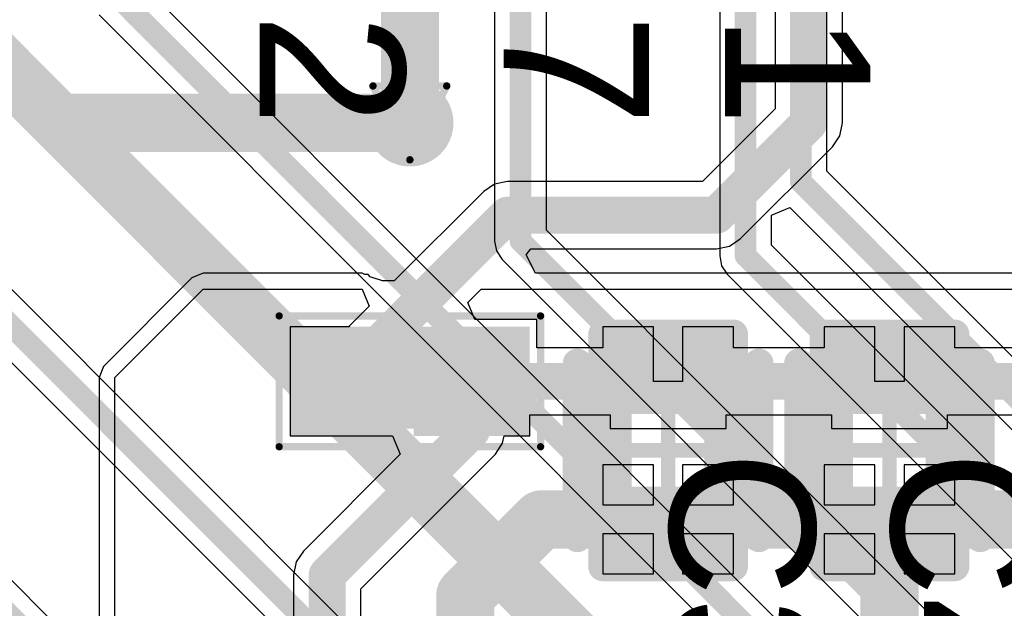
# Model space of a CAD drawing. Header units: millimetres. Extents: x 9.4 to 105.2, y 7.6 to 67.1.
# Tile 71 of 152: x 69.7 to 76.5, y 25.1 to 29.2. Entities that reach past the tile are written whole.
import ezdxf

# ---------------------------------------------------------------- set-up
doc = ezdxf.new("R2010")
doc.units = ezdxf.units.MM
for name, color, linetype in [('BottomLayer', 5, 'Continuous'), ('BottomSolder', 6, 'Continuous'), ('DrillDrawing', 1, 'Continuous'), ('Mechanical13', 56, 'Continuous'), ('Mechanical15', 56, 'Continuous'), ('Mechanical16', 56, 'Continuous'), ('Mechanical2', 216, 'Continuous'), ('Mechanical3', 76, 'Continuous'), ('Mechanical5', 56, 'Continuous'), ('TopLayer', 1, 'Continuous'), ('TopOverlay', 2, 'Continuous'), ('TopPaste', 8, 'Continuous'), ('TopSolder', 216, 'Continuous'), ('ViaHoleLayer', 16, 'Continuous')]:
    doc.layers.add(name, color=color, linetype=linetype)
doc.styles.add('Arial', font='arial.ttf', dxfattribs={"height": 0.2})

msp = doc.modelspace()

# ---------------------------------------------------------------- hatches: boundary and pattern name
at = {"layer": 'BottomLayer'}
h = msp.add_hatch(color=5, dxfattribs=at)
edge = h.paths.add_edge_path()
edge.add_arc((72.39, 28.448), 0.2, 0, 360)
at = {"layer": 'BottomSolder'}
h = msp.add_hatch(color=6, dxfattribs=at)
edge = h.paths.add_edge_path()
edge.add_arc((72.39, 28.448), 0.3, 0, 360)
at = {"layer": 'TopLayer'}
h = msp.add_hatch(color=1, dxfattribs=at)
edge = h.paths.add_edge_path()
edge.add_arc((72.39, 28.448), 0.2, 0, 360)
for points in [[(71.665, 26.395), (71.665, 26.945), (72.265, 26.945), (72.265, 26.395)], [(72.515, 26.395), (72.515, 26.945), (73.115, 26.945), (73.115, 26.395)], [(74.468, 26.895), (74.468, 26.445), (73.868, 26.445), (73.868, 26.895)], [(75.992, 26.895), (75.992, 26.445), (75.392, 26.445), (75.392, 26.895)], [(74.468, 25.945), (74.468, 25.495), (73.868, 25.495), (73.868, 25.945)], [(75.992, 25.945), (75.992, 25.495), (75.392, 25.495), (75.392, 25.945)]]:
    msp.add_hatch(color=1, dxfattribs=at).paths.add_polyline_path(points)
at = {"layer": 'TopPaste'}
for points in [[(71.715, 26.445), (71.715, 26.895), (72.215, 26.895), (72.215, 26.445)], [(72.565, 26.445), (72.565, 26.895), (73.065, 26.895), (73.065, 26.445)], [(74.468, 26.895), (74.468, 26.445), (73.868, 26.445), (73.868, 26.895)], [(75.992, 26.895), (75.992, 26.445), (75.392, 26.445), (75.392, 26.895)], [(74.468, 25.945), (74.468, 25.495), (73.868, 25.495), (73.868, 25.945)], [(75.992, 25.945), (75.992, 25.495), (75.392, 25.495), (75.392, 25.945)]]:
    msp.add_hatch(color=8, dxfattribs=at).paths.add_polyline_path(points)
at = {"layer": 'TopSolder'}
h = msp.add_hatch(color=216, dxfattribs=at)
edge = h.paths.add_edge_path()
edge.add_arc((72.39, 28.448), 0.3, 0, 360)
for points in [[(71.565, 26.295), (71.565, 27.045), (72.365, 27.045), (72.365, 26.295)], [(72.415, 26.295), (72.415, 27.045), (73.215, 27.045), (73.215, 26.295)], [(74.468, 26.895), (74.468, 26.445), (73.868, 26.445), (73.868, 26.895)], [(75.992, 26.895), (75.992, 26.445), (75.392, 26.445), (75.392, 26.895)], [(74.468, 25.945), (74.468, 25.495), (73.868, 25.495), (73.868, 25.945)], [(75.992, 25.945), (75.992, 25.495), (75.392, 25.495), (75.392, 25.945)]]:
    msp.add_hatch(color=216, dxfattribs=at).paths.add_polyline_path(points)
at = {"layer": 'ViaHoleLayer'}
h = msp.add_hatch(color=16, dxfattribs=at)
edge = h.paths.add_edge_path()
edge.add_arc((72.39, 28.448), 0.1, 0, 360)

# ---------------------------------------------------------------- linework, layer by layer
at = {"layer": 'BottomLayer'}
for p, q in [((73.3304, 27.7091), (73.3304, 35.5346)), ((75.2608, 28.1155), (75.2608, 34.2521)), ((76.5294, 20.4208), (66.3116, 30.6385)), ((72.9736, 30.5183), (72.9736, 27.6352)), ((66.0593, 30.3862), (76.2248, 20.2207)), ((80.187, 19.7604), (70.5026, 29.4447)), ((74.523, 29.451), (74.523, 27.5336)), ((70.2503, 29.1924), (79.8824, 19.5603)), ((83.6399, 19.7364), (75.2608, 28.1155)), ((74.8798, 27.8122), (75.0068, 27.8648)), ((75.0068, 27.8648), (83.345, 19.5267)), ((74.8798, 27.6075), (74.8798, 27.8122)), ((82.7509, 18.2886), (73.3304, 27.7091)), ((72.9736, 27.6352), (72.9872, 27.5669)), ((83.1519, 19.3354), (74.8798, 27.6075)), ((72.9872, 27.5669), (73.0258, 27.509)), ((74.523, 27.5336), (74.5366, 27.4653)), ((73.0258, 27.509), (82.5508, 17.984)), ((74.5366, 27.4653), (74.5752, 27.4074)), ((74.5752, 27.4074), (82.8996, 19.0831))]:
    msp.add_line(p, q, dxfattribs=at)
for points, const_width in [([(73.152, 27.6352), (73.152, 35.5346)], 0.15), ([(75.0824, 28.0416), (75.0824, 34.4618)], 0.15), ([(66.0146, 30.6832), (76.4032, 20.2946)], 0.15), ([(72.39, 28.448), (72.39, 30.099)], 0.4), ([(74.7014, 27.5336), (74.7014, 29.6926)], 0.15), ([(70.2056, 29.4894), (80.0608, 19.6342)], 0.15), ([(69.469, 28.956), (73.8942, 24.5308)], 0.4), ([(75.0824, 28.0416), (83.566, 19.558)], 0.15), ([(73.152, 27.6352), (82.677, 18.1102)], 0.15), ([(74.7014, 27.5336), (83.439, 18.796)], 0.15)]:
    msp.add_lwpolyline(points, dxfattribs=dict(at, const_width=const_width))
for points, const_width in [([(72.29, 28.448, 1), (72.49, 28.448, 1)], 0.2), ([(75.0449, 28.0416, 1), (75.1199, 28.0416, 1)], 0.075), ([(75.0449, 28.0416, 1), (75.1199, 28.0416, 1)], 0.075), ([(73.1145, 27.6352, 1), (73.1895, 27.6352, 1)], 0.075), ([(73.1145, 27.6352, 1), (73.1895, 27.6352, 1)], 0.075), ([(74.6639, 27.5336, 1), (74.7389, 27.5336, 1)], 0.075), ([(74.6639, 27.5336, 1), (74.7389, 27.5336, 1)], 0.075)]:
    msp.add_lwpolyline(points, format="xyb", close=True, dxfattribs=dict(at, const_width=const_width))
at = {"layer": 'DrillDrawing', "const_width": 0.0508}
for points in [[(72.136, 28.702), (72.644, 28.702)], [(72.136, 28.702), (72.39, 28.194)], [(72.39, 28.194), (72.644, 28.702)]]:
    msp.add_lwpolyline(points, dxfattribs=at)
at = {"layer": 'DrillDrawing', "const_width": 0.0254}
for points in [[(72.1233, 28.702, 1), (72.1487, 28.702, 1)], [(72.1233, 28.702, 1), (72.1487, 28.702, 1)], [(72.6313, 28.702, 1), (72.6567, 28.702, 1)], [(72.6313, 28.702, 1), (72.6567, 28.702, 1)], [(72.3773, 28.194, 1), (72.4027, 28.194, 1)], [(72.3773, 28.194, 1), (72.4027, 28.194, 1)]]:
    msp.add_lwpolyline(points, format="xyb", close=True, dxfattribs=at)
at = {"layer": 'Mechanical13', "const_width": 0.1}
for points in [[(71.865, 26.945), (72.915, 26.945)], [(71.865, 26.395), (71.865, 26.945)], [(72.915, 26.395), (72.915, 26.945)], [(71.865, 26.395), (72.915, 26.395)]]:
    msp.add_lwpolyline(points, dxfattribs=at)
at = {"layer": 'Mechanical13', "const_width": 0.05}
for points in [[(71.84, 26.945, 1), (71.89, 26.945, 1)], [(71.84, 26.945, 1), (71.89, 26.945, 1)], [(72.89, 26.945, 1), (72.94, 26.945, 1)], [(72.89, 26.945, 1), (72.94, 26.945, 1)], [(71.84, 26.395, 1), (71.89, 26.395, 1)], [(71.84, 26.395, 1), (71.89, 26.395, 1)], [(72.89, 26.395, 1), (72.94, 26.395, 1)], [(72.89, 26.395, 1), (72.94, 26.395, 1)]]:
    msp.add_lwpolyline(points, format="xyb", close=True, dxfattribs=at)
at = {"layer": 'Mechanical15'}
for points, const_width in [([(71.49, 27.12), (73.29, 27.12)], 0.05), ([(71.49, 26.22), (71.49, 27.12)], 0.05), ([(73.29, 26.22), (73.29, 27.12)], 0.05), ([(72.39, 26.395), (72.39, 26.945)], 0.1), ([(72.115, 26.67), (72.665, 26.67)], 0.1), ([(71.49, 26.22), (73.29, 26.22)], 0.05)]:
    msp.add_lwpolyline(points, dxfattribs=dict(at, const_width=const_width))
for points, const_width in [([(71.4775, 27.12, 1), (71.5025, 27.12, 1)], 0.025), ([(71.4775, 27.12, 1), (71.5025, 27.12, 1)], 0.025), ([(73.2775, 27.12, 1), (73.3025, 27.12, 1)], 0.025), ([(73.2775, 27.12, 1), (73.3025, 27.12, 1)], 0.025), ([(72.365, 26.945, 1), (72.415, 26.945, 1)], 0.05), ([(72.09, 26.67, 1), (72.14, 26.67, 1)], 0.05), ([(72.64, 26.67, 1), (72.69, 26.67, 1)], 0.05), ([(72.365, 26.395, 1), (72.415, 26.395, 1)], 0.05), ([(71.4775, 26.22, 1), (71.5025, 26.22, 1)], 0.025), ([(71.4775, 26.22, 1), (71.5025, 26.22, 1)], 0.025), ([(73.2775, 26.22, 1), (73.3025, 26.22, 1)], 0.025), ([(73.2775, 26.22, 1), (73.3025, 26.22, 1)], 0.025)]:
    msp.add_lwpolyline(points, format="xyb", close=True, dxfattribs=dict(at, const_width=const_width))
at = {"layer": 'Mechanical16', "const_width": 0.1}
for points in [[(74.168, 25.695), (74.168, 26.695)], [(75.692, 25.695), (75.692, 26.695)], [(73.668, 26.195), (74.668, 26.195)], [(75.192, 26.195), (76.192, 26.195)]]:
    msp.add_lwpolyline(points, dxfattribs=at)
at = {"layer": 'Mechanical16', "const_width": 0.05}
for points in [[(74.143, 26.695, 1), (74.193, 26.695, 1)], [(75.667, 26.695, 1), (75.717, 26.695, 1)], [(73.643, 26.195, 1), (73.693, 26.195, 1)], [(74.643, 26.195, 1), (74.693, 26.195, 1)], [(75.167, 26.195, 1), (75.217, 26.195, 1)], [(76.167, 26.195, 1), (76.217, 26.195, 1)], [(74.143, 25.695, 1), (74.193, 25.695, 1)], [(75.667, 25.695, 1), (75.717, 25.695, 1)]]:
    msp.add_lwpolyline(points, format="xyb", close=True, dxfattribs=at)
at = {"layer": 'Mechanical2', "const_width": 0.2}
for points in [[(73.818, 25.595), (73.818, 26.795)], [(73.818, 26.795), (74.518, 26.795)], [(74.518, 25.595), (74.518, 26.795)], [(75.342, 25.595), (75.342, 26.795)], [(75.342, 26.795), (76.042, 26.795)], [(76.042, 25.595), (76.042, 26.795)], [(73.818, 25.595), (74.518, 25.595)], [(75.342, 25.595), (76.042, 25.595)]]:
    msp.add_lwpolyline(points, dxfattribs=at)
at = {"layer": 'Mechanical2', "const_width": 0.1}
for points in [[(73.768, 26.795, 1), (73.868, 26.795, 1)], [(73.768, 26.795, 1), (73.868, 26.795, 1)], [(74.468, 26.795, 1), (74.568, 26.795, 1)], [(74.468, 26.795, 1), (74.568, 26.795, 1)], [(75.292, 26.795, 1), (75.392, 26.795, 1)], [(75.292, 26.795, 1), (75.392, 26.795, 1)], [(75.992, 26.795, 1), (76.092, 26.795, 1)], [(75.992, 26.795, 1), (76.092, 26.795, 1)], [(73.768, 25.595, 1), (73.868, 25.595, 1)], [(73.768, 25.595, 1), (73.868, 25.595, 1)], [(74.468, 25.595, 1), (74.568, 25.595, 1)], [(74.468, 25.595, 1), (74.568, 25.595, 1)], [(75.292, 25.595, 1), (75.392, 25.595, 1)], [(75.292, 25.595, 1), (75.392, 25.595, 1)], [(75.992, 25.595, 1), (76.092, 25.595, 1)], [(75.992, 25.595, 1), (76.092, 25.595, 1)]]:
    msp.add_lwpolyline(points, format="xyb", close=True, dxfattribs=at)
at = {"layer": 'Mechanical3', "const_width": 0.2}
for points in [[(73.718, 25.395), (73.718, 26.995)], [(73.718, 26.995), (74.618, 26.995)], [(74.618, 25.395), (74.618, 26.995)], [(75.242, 25.395), (75.242, 26.995)], [(75.242, 26.995), (76.142, 26.995)], [(76.142, 25.395), (76.142, 26.995)], [(73.718, 25.395), (74.618, 25.395)], [(75.242, 25.395), (76.142, 25.395)]]:
    msp.add_lwpolyline(points, dxfattribs=at)
at = {"layer": 'Mechanical3', "const_width": 0.1}
for points in [[(73.668, 26.995, 1), (73.768, 26.995, 1)], [(73.668, 26.995, 1), (73.768, 26.995, 1)], [(74.568, 26.995, 1), (74.668, 26.995, 1)], [(74.568, 26.995, 1), (74.668, 26.995, 1)], [(75.192, 26.995, 1), (75.292, 26.995, 1)], [(75.192, 26.995, 1), (75.292, 26.995, 1)], [(76.092, 26.995, 1), (76.192, 26.995, 1)], [(76.092, 26.995, 1), (76.192, 26.995, 1)], [(73.668, 25.395, 1), (73.768, 25.395, 1)], [(73.668, 25.395, 1), (73.768, 25.395, 1)], [(74.568, 25.395, 1), (74.668, 25.395, 1)], [(74.568, 25.395, 1), (74.668, 25.395, 1)], [(75.192, 25.395, 1), (75.292, 25.395, 1)], [(75.192, 25.395, 1), (75.292, 25.395, 1)], [(76.092, 25.395, 1), (76.192, 25.395, 1)], [(76.092, 25.395, 1), (76.192, 25.395, 1)]]:
    msp.add_lwpolyline(points, format="xyb", close=True, dxfattribs=at)
at = {"layer": 'Mechanical5', "const_width": 0.2}
for points in [[(73.718, 25.395), (73.718, 26.995)], [(73.718, 26.995), (74.618, 26.995)], [(74.618, 25.395), (74.618, 26.995)], [(75.242, 25.395), (75.242, 26.995)], [(75.242, 26.995), (76.142, 26.995)], [(76.142, 25.395), (76.142, 26.995)], [(73.718, 25.395), (74.618, 25.395)], [(75.242, 25.395), (76.142, 25.395)]]:
    msp.add_lwpolyline(points, dxfattribs=at)
at = {"layer": 'Mechanical5', "const_width": 0.1}
for points in [[(73.668, 26.995, 1), (73.768, 26.995, 1)], [(73.668, 26.995, 1), (73.768, 26.995, 1)], [(74.568, 26.995, 1), (74.668, 26.995, 1)], [(74.568, 26.995, 1), (74.668, 26.995, 1)], [(75.192, 26.995, 1), (75.292, 26.995, 1)], [(75.192, 26.995, 1), (75.292, 26.995, 1)], [(76.092, 26.995, 1), (76.192, 26.995, 1)], [(76.092, 26.995, 1), (76.192, 26.995, 1)], [(73.668, 25.395, 1), (73.768, 25.395, 1)], [(73.668, 25.395, 1), (73.768, 25.395, 1)], [(74.568, 25.395, 1), (74.668, 25.395, 1)], [(74.568, 25.395, 1), (74.668, 25.395, 1)], [(75.192, 25.395, 1), (75.292, 25.395, 1)], [(75.192, 25.395, 1), (75.292, 25.395, 1)], [(76.092, 25.395, 1), (76.192, 25.395, 1)], [(76.092, 25.395, 1), (76.192, 25.395, 1)]]:
    msp.add_lwpolyline(points, format="xyb", close=True, dxfattribs=at)
at = {"layer": 'TopLayer'}
for p, q in [((75.3679, 28.448), (75.3679, 31.2928)), ((74.905, 29.3267), (74.905, 28.5439)), ((74.905, 28.5439), (74.4056, 28.0444)), ((75.3503, 28.3594), (75.3679, 28.448)), ((75.3001, 28.2843), (75.3503, 28.3594)), ((74.6651, 27.6493), (75.3001, 28.2843)), ((72.9734, 28.0268), (72.8983, 27.9767)), ((73.062, 28.0444), (72.9734, 28.0268)), ((74.4056, 28.0444), (73.062, 28.0444)), ((72.8983, 27.9767), (72.282, 27.3603)), ((74.5015, 27.5816), (74.59, 27.5992)), ((74.59, 27.5992), (74.6651, 27.6493)), ((73.191, 27.5402), (73.2218, 27.5816)), ((73.2547, 27.4132), (73.191, 27.5402)), ((73.2218, 27.5816), (74.5015, 27.5816)), ((70.9664, 27.4132), (70.8898, 27.3815)), ((72.0607, 27.4132), (70.9664, 27.4132)), ((72.0806, 27.405), (72.0607, 27.4132)), ((72.1022, 27.405), (72.0806, 27.405)), ((72.1174, 27.3898), (72.1022, 27.405)), ((72.1373, 27.3815), (72.1174, 27.3898)), ((76.9172, 27.4132), (73.2547, 27.4132)), ((70.8898, 27.3815), (70.2815, 26.7732)), ((70.8898, 27.3815), (70.8898, 27.3815)), ((72.2008, 27.3611), (72.1373, 27.3815)), ((72.282, 27.3603), (72.2008, 27.3611)), ((70.358, 26.6966), (70.9664, 27.305)), ((70.9664, 27.305), (72.0607, 27.305)), ((72.0607, 27.305), (72.1093, 27.1877)), ((72.7886, 27.2123), (72.8813, 27.305)), ((72.8813, 27.305), (76.962, 27.305)), ((72.1093, 27.1877), (71.9744, 27.0527)), ((72.8372, 27.095), (72.7886, 27.2123)), ((71.9744, 27.0527), (71.9692, 27.045)), ((73.265, 27.095), (72.8372, 27.095)), ((73.265, 26.9014), (73.265, 27.095)), ((71.9692, 27.045), (71.565, 27.045)), ((71.565, 27.045), (71.565, 26.295)), ((74.068, 27.045), (73.718, 27.045)), ((73.718, 27.045), (73.718, 26.9014)), ((74.068, 26.67), (74.068, 27.045)), ((74.618, 27.045), (74.268, 27.045)), ((74.268, 27.045), (74.268, 26.67)), ((74.618, 26.9014), (74.618, 27.045)), ((75.592, 27.045), (75.242, 27.045)), ((75.242, 27.045), (75.242, 26.9014)), ((75.592, 26.67), (75.592, 27.045)), ((76.142, 27.045), (75.792, 27.045)), ((75.792, 27.045), (75.792, 26.67)), ((76.142, 26.9014), (76.142, 27.045)), ((73.718, 26.9014), (73.265, 26.9014)), ((75.242, 26.9014), (74.618, 26.9014)), ((76.766, 26.9014), (76.142, 26.9014)), ((70.2815, 26.7732), (70.2498, 26.6966)), ((70.2498, 26.6966), (70.2498, 24.8964)), ((70.358, 24.8964), (70.358, 26.6966)), ((74.268, 26.67), (74.068, 26.67)), ((75.792, 26.67), (75.592, 26.67)), ((73.215, 26.295), (73.215, 26.4386)), ((73.215, 26.4386), (73.768, 26.4386)), ((73.768, 26.4386), (73.768, 26.345)), ((74.568, 26.345), (74.568, 26.4386)), ((74.568, 26.4386), (75.292, 26.4386)), ((75.292, 26.4386), (75.292, 26.345)), ((76.092, 26.345), (76.092, 26.4386)), ((76.092, 26.4386), (76.816, 26.4386)), ((73.768, 26.345), (74.568, 26.345)), ((75.292, 26.345), (76.092, 26.345)), ((71.565, 26.295), (72.2701, 26.295)), ((72.2701, 26.295), (72.3227, 26.168)), ((72.9787, 26.1693), (73.0288, 26.2444)), ((73.0288, 26.2444), (73.0389, 26.295)), ((73.0389, 26.295), (73.215, 26.295)), ((72.3227, 26.168), (71.6571, 25.5024)), ((72.0522, 25.2429), (72.9787, 26.1693)), ((70.1045, 24.8438), (68.8457, 26.1026)), ((74.068, 26.095), (73.718, 26.095)), ((73.718, 26.095), (73.718, 25.82)), ((74.068, 25.82), (74.068, 26.095)), ((74.618, 26.095), (74.268, 26.095)), ((74.268, 26.095), (74.268, 25.82)), ((74.618, 25.82), (74.618, 26.095)), ((75.592, 26.095), (75.242, 26.095)), ((75.242, 26.095), (75.242, 25.82)), ((75.592, 25.82), (75.592, 26.095)), ((76.142, 26.095), (75.792, 26.095)), ((75.792, 26.095), (75.792, 25.82)), ((76.142, 25.82), (76.142, 26.095)), ((73.718, 25.82), (74.068, 25.82)), ((74.268, 25.82), (74.618, 25.82)), ((75.242, 25.82), (75.592, 25.82)), ((75.792, 25.82), (76.142, 25.82)), ((74.068, 25.62), (73.718, 25.62)), ((73.718, 25.62), (73.718, 25.345)), ((74.068, 25.345), (74.068, 25.62)), ((74.618, 25.62), (74.268, 25.62)), ((74.268, 25.62), (74.268, 25.345)), ((74.618, 25.345), (74.618, 25.62)), ((75.592, 25.62), (75.242, 25.62)), ((75.242, 25.62), (75.242, 25.345)), ((75.592, 25.345), (75.592, 25.62)), ((76.142, 25.62), (75.792, 25.62)), ((75.792, 25.62), (75.792, 25.345)), ((76.142, 25.345), (76.142, 25.62)), ((71.6571, 25.5024), (71.6069, 25.4273)), ((71.6069, 25.4273), (71.5893, 25.3387)), ((71.5893, 25.3387), (71.5893, 24.905)), ((73.718, 25.345), (74.068, 25.345)), ((74.268, 25.345), (74.618, 25.345)), ((75.242, 25.345), (75.592, 25.345)), ((75.792, 25.345), (76.142, 25.345)), ((72.0522, 24.855), (72.0522, 25.2429))]:
    msp.add_line(p, q, dxfattribs=at)
for points, const_width in [([(75.1365, 28.448), (75.1365, 31.2928)], 0.254), ([(69.469, 28.956), (69.977, 28.448)], 0.4), ([(69.977, 28.448), (72.39, 28.448)], 0.4), ([(74.5015, 27.813), (75.1365, 28.448)], 0.254), ([(72.138, 26.889), (73.062, 27.813)], 0.254), ([(73.062, 27.813), (74.5015, 27.813)], 0.254), ([(72.138, 26.818), (72.138, 26.889)], 0.254), ([(71.99, 26.67), (72.138, 26.818)], 0.254), ([(71.965, 26.67), (71.99, 26.67)], 0.254), ([(72.815, 26.67), (74.168, 26.67)], 0.254), ([(72.815, 26.333), (72.815, 26.67)], 0.254), ([(74.168, 26.67), (75.692, 26.67)], 0.254), ([(75.692, 26.67), (77.216, 26.67)], 0.254), ([(71.8207, 25.3387), (72.815, 26.333)], 0.254), ([(68.6673, 26.0287), (70.185, 24.511)], 0.15), ([(72.771, 25.1968), (73.2942, 25.72)], 0.4), ([(73.2942, 25.72), (74.168, 25.72)], 0.4), ([(74.168, 25.72), (75.692, 25.72)], 0.4), ([(75.692, 25.72), (77.291, 25.72)], 0.4), ([(75.692, 24.384), (75.692, 25.72)], 0.4), ([(71.8207, 24.53), (71.8207, 25.3387)], 0.254), ([(72.771, 24.5308), (72.771, 25.1968)], 0.4)]:
    msp.add_lwpolyline(points, dxfattribs=dict(at, const_width=const_width))
for points, const_width in [([(69.877, 28.448, 1), (70.077, 28.448, 1)], 0.2), ([(69.877, 28.448, 1), (70.077, 28.448, 1)], 0.2), ([(72.29, 28.448, 1), (72.49, 28.448, 1)], 0.2), ([(75.073, 28.448, 1), (75.2, 28.448, 1)], 0.127), ([(75.073, 28.448, 1), (75.2, 28.448, 1)], 0.127), ([(72.9985, 27.813, 1), (73.1255, 27.813, 1)], 0.127), ([(72.9985, 27.813, 1), (73.1255, 27.813, 1)], 0.127), ([(74.438, 27.813, 1), (74.565, 27.813, 1)], 0.127), ([(74.438, 27.813, 1), (74.565, 27.813, 1)], 0.127), ([(72.0745, 26.889, 1), (72.2015, 26.889, 1)], 0.127), ([(72.0745, 26.889, 1), (72.2015, 26.889, 1)], 0.127), ([(72.0745, 26.818, 1), (72.2015, 26.818, 1)], 0.127), ([(72.0745, 26.818, 1), (72.2015, 26.818, 1)], 0.127), ([(71.9015, 26.67, 1), (72.0285, 26.67, 1)], 0.127), ([(71.9265, 26.67, 1), (72.0535, 26.67, 1)], 0.127), ([(71.9265, 26.67, 1), (72.0535, 26.67, 1)], 0.127), ([(72.7515, 26.67, 1), (72.8785, 26.67, 1)], 0.127), ([(72.7515, 26.67, 1), (72.8785, 26.67, 1)], 0.127), ([(74.1045, 26.67, 1), (74.2315, 26.67, 1)], 0.127), ([(74.1045, 26.67, 1), (74.2315, 26.67, 1)], 0.127), ([(75.6285, 26.67, 1), (75.7555, 26.67, 1)], 0.127), ([(75.6285, 26.67, 1), (75.7555, 26.67, 1)], 0.127), ([(72.7515, 26.333, 1), (72.8785, 26.333, 1)], 0.127), ([(72.7515, 26.333, 1), (72.8785, 26.333, 1)], 0.127), ([(73.1942, 25.72, 1), (73.3942, 25.72, 1)], 0.2), ([(73.1942, 25.72, 1), (73.3942, 25.72, 1)], 0.2), ([(74.068, 25.72, 1), (74.268, 25.72, 1)], 0.2), ([(74.068, 25.72, 1), (74.268, 25.72, 1)], 0.2), ([(75.592, 25.72, 1), (75.792, 25.72, 1)], 0.2), ([(75.592, 25.72, 1), (75.792, 25.72, 1)], 0.2), ([(75.592, 25.72, 1), (75.792, 25.72, 1)], 0.2), ([(71.7572, 25.3387, 1), (71.8842, 25.3387, 1)], 0.127), ([(71.7572, 25.3387, 1), (71.8842, 25.3387, 1)], 0.127), ([(72.671, 25.1968, 1), (72.871, 25.1968, 1)], 0.2), ([(72.671, 25.1968, 1), (72.871, 25.1968, 1)], 0.2)]:
    msp.add_lwpolyline(points, format="xyb", close=True, dxfattribs=dict(at, const_width=const_width))
at = {"layer": 'TopOverlay', "const_width": 0.2}
for points in [[(73.543, 25.595), (73.543, 26.795)], [(74.793, 25.595), (74.793, 26.795)], [(75.067, 25.595), (75.067, 26.795)], [(76.317, 25.595), (76.317, 26.795)]]:
    msp.add_lwpolyline(points, dxfattribs=at)
at = {"layer": 'TopOverlay', "const_width": 0.1}
for points in [[(73.493, 26.795, 1), (73.593, 26.795, 1)], [(74.743, 26.795, 1), (74.843, 26.795, 1)], [(75.017, 26.795, 1), (75.117, 26.795, 1)], [(76.267, 26.795, 1), (76.367, 26.795, 1)], [(73.493, 25.595, 1), (73.593, 25.595, 1)], [(74.743, 25.595, 1), (74.843, 25.595, 1)], [(75.017, 25.595, 1), (75.117, 25.595, 1)], [(76.267, 25.595, 1), (76.367, 25.595, 1)]]:
    msp.add_lwpolyline(points, format="xyb", close=True, dxfattribs=at)

# ---------------------------------------------------------------- texts
at = {"layer": 'Mechanical5', "style": 'Arial'}
for s, p in [('C22', (71.3552, 30.988)), ('C27', (73.0361, 30.988)), ('C31', (74.5601, 30.988)), ('C3', (74.1791, 26.195)), ('C4', (75.7031, 26.195))]:
    msp.add_text(s, height=1, rotation=270, dxfattribs=at).set_placement(p)

doc.saveas('drawing.dxf')
